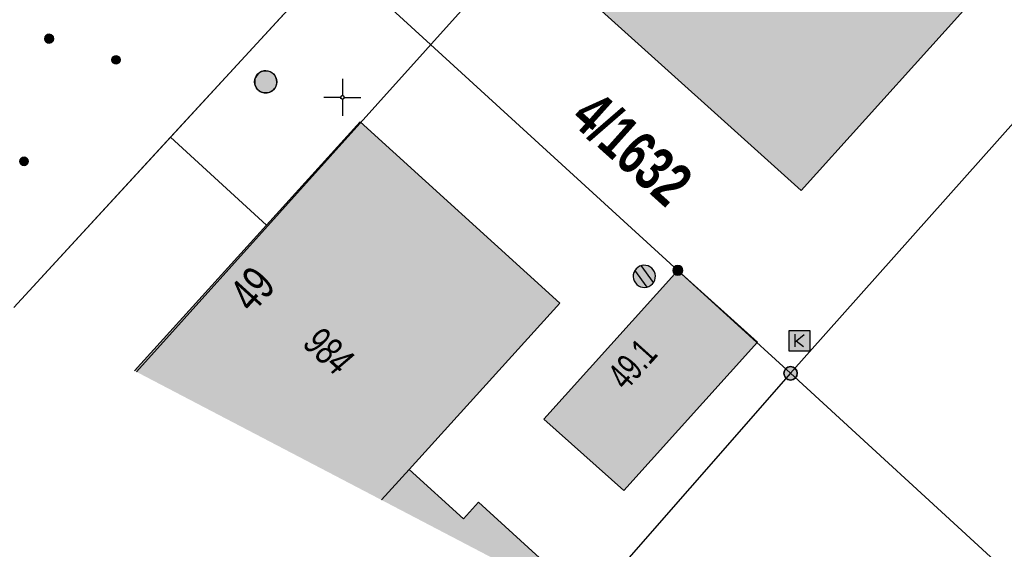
# Model space of a CAD drawing. Header units: metres. Extents: x 2695560 to 2696939, y 1260529 to 1262050.
# Tile 31 of 256: x 2695840 to 2695873, y 1260810 to 1260827. Entities that reach past the tile are written whole.
import ezdxf

# ---------------------------------------------------------------- set-up
doc = ezdxf.new("R2010")
doc.units = ezdxf.units.M
doc.linetypes.add('AUSGEZOGEN', pattern=[0])
for name, color, linetype in [('XR$1$AV_Gebäudeflächen (BB)', 7, 'AUSGEZOGEN'), ('XR$1$AV_Grenzpunkte', 7, 'AUSGEZOGEN'), ('XR$1$AV_Grundstück-Nr.', 7, 'AUSGEZOGEN'), ('XR$1$AV_Haus-Nr.', 7, 'AUSGEZOGEN'), ('XR$1$AV_Koordinatennetzpunkte', 7, 'AUSGEZOGEN'), ('XR$1$AV_Linien (BB)', 7, 'AUSGEZOGEN'), ('XR$1$AV_Linien (EO)', 7, 'AUSGEZOGEN'), ('XR$1$AV_Versicherung-Nr.', 7, 'AUSGEZOGEN'), ('XR$1$AW_LK_Schachtdeckel', 24, 'AUSGEZOGEN'), ('XR$1$AW_LK_Zwischenpunkt', 24, 'AUSGEZOGEN'), ('XR$1$EW_LK_Knoten', 1, 'AUSGEZOGEN'), ('XR$1$Liegenschaftsgrenzen', 7, 'AUSGEZOGEN'), ('XR$1$PFAV', 255, 'AUSGEZOGEN'), ('XR$1$PFAW', 255, 'AUSGEZOGEN'), ('XR$1$PFWFM', 255, 'AUSGEZOGEN'), ('XR$1$RAEW', 8, 'AUSGEZOGEN'), ('XR$1$RP_Abstandslinie', 7, 'AUSGEZOGEN'), ('XR$1$TV_LK_KNOTEN', 92, 'AUSGEZOGEN')]:
    doc.layers.add(name, color=color, linetype=linetype)
doc.styles.add('ARIAL', font='arial.ttf')

# ---------------------------------------------------------------- blocks, each defined once
blk = doc.blocks.new('BAV15')
at = {"layer": 'XR$1$PFAV', "transparency": 33554687}
blk.add_hatch(color=7, dxfattribs=at).paths.add_polyline_path([(0.5, 0), (0.49, 0.101), (0.459, 0.197), (0.41, 0.286), (0.344, 0.362), (0.264, 0.424), (0.174, 0.469), (0.076, 0.494), (-0.025, 0.499), (-0.125, 0.484), (-0.22, 0.449), (-0.306, 0.395), (-0.379, 0.326), (-0.437, 0.243), (-0.477, 0.15), (-0.497, 0.051), (-0.497, -0.051), (-0.477, -0.15), (-0.437, -0.243), (-0.379, -0.326), (-0.306, -0.395), (-0.22, -0.449), (-0.125, -0.484), (-0.025, -0.499), (0.076, -0.494), (0.174, -0.469), (0.264, -0.424), (0.344, -0.362), (0.41, -0.286), (0.459, -0.197), (0.49, -0.101)])
at = {"color": 7, "transparency": 33554687}
for start, end in [(90, 270), (270, 90)]:
    blk.add_arc((0, 0), 0.5, start, end, dxfattribs=at)
at = {"layer": 'XR$1$PFAV', "transparency": 33554687}
blk.add_circle((0, 0), 0.5, dxfattribs=at)
blk = doc.blocks.new('BAV2041')
at = {"color": 7, "transparency": 33554687}
for p, q in [((0, 0.5), (0, 0.05)), ((-0.05, 0), (-0.5, 0)), ((0.05, 0), (0.5, 0)), ((0, -0.05), (0, -0.5))]:
    blk.add_line(p, q, dxfattribs=at)
blk.add_circle((0, 0), 0.05, dxfattribs=at)
for start, end in [(90, 270), (270, 90)]:
    blk.add_arc((0, 0), 0.05, start, end, dxfattribs=at)
blk = doc.blocks.new('BAW2082')
at = {"layer": 'XR$1$PFAW', "transparency": 33554687}
blk.add_hatch(color=7, dxfattribs=at).paths.add_polyline_path([(0.509, -0.003), (0.499, 0.098), (0.469, 0.194), (0.42, 0.283), (0.354, 0.359), (0.274, 0.421), (0.183, 0.466), (0.085, 0.491), (-0.016, 0.496), (-0.116, 0.481), (-0.211, 0.446), (-0.297, 0.392), (-0.37, 0.323), (-0.428, 0.24), (-0.468, 0.147), (-0.488, 0.047), (-0.488, -0.054), (-0.468, -0.153), (-0.428, -0.246), (-0.37, -0.329), (-0.297, -0.398), (-0.211, -0.452), (-0.116, -0.487), (-0.016, -0.502), (0.085, -0.497), (0.183, -0.472), (0.274, -0.427), (0.354, -0.366), (0.42, -0.289), (0.469, -0.2), (0.499, -0.104)])
at = {"transparency": 33554687}
for start, end in [(91.1948, 268.8052), (268.8052, 91.1948)]:
    blk.add_arc((0.01, 0), 0.5, start, end, dxfattribs=at)
at = {"layer": 'XR$1$PFAW', "transparency": 33554687}
blk.add_circle((0.009, -0.003), 0.5, dxfattribs=at)
blk = doc.blocks.new('BAW2090')
at = {"layer": 'XR$1$PFAW', "lineweight": 25, "transparency": 33554687}
blk.add_hatch(color=7, dxfattribs=at).paths.add_polyline_path([(0.5, 0), (0.49, 0.101), (0.459, 0.197), (0.41, 0.286), (0.344, 0.362), (0.264, 0.424), (0.174, 0.469), (0.076, 0.494), (-0.025, 0.499), (-0.125, 0.484), (-0.22, 0.449), (-0.306, 0.395), (-0.379, 0.326), (-0.437, 0.243), (-0.477, 0.15), (-0.497, 0.051), (-0.497, -0.051), (-0.477, -0.15), (-0.437, -0.243), (-0.379, -0.326), (-0.306, -0.395), (-0.22, -0.449), (-0.125, -0.484), (-0.025, -0.499), (0.076, -0.494), (0.174, -0.469), (0.264, -0.424), (0.344, -0.362), (0.41, -0.286), (0.459, -0.197), (0.49, -0.101)])
at = {"lineweight": 25, "transparency": 33554687}
for p, q in [((-0.177, 0.468), (-0.177, -0.468)), ((0.179, 0.467), (0.177, -0.468))]:
    blk.add_line(p, q, dxfattribs=at)
for start, end in [(90, 180), (0, 90), (180, 270), (270, 0)]:
    blk.add_arc((0, 0), 0.5, start, end, dxfattribs=at)
blk = doc.blocks.new('BEW957')
at = {"layer": 'XR$1$RAEW', "transparency": 33554687}
blk.add_hatch(color=1, dxfattribs=at).paths.add_polyline_path([(-0.5, 0), (-0.5, -0.05), (-0.49, -0.1), (-0.48, -0.15), (-0.46, -0.2), (-0.44, -0.24), (-0.41, -0.29), (-0.38, -0.33), (-0.34, -0.36), (-0.31, -0.4), (-0.26, -0.42), (-0.22, -0.45), (-0.17, -0.47), (-0.13, -0.48), (-0.08, -0.49), (-0.03, -0.5), (0.03, -0.5), (0.08, -0.49), (0.13, -0.48), (0.17, -0.47), (0.22, -0.45), (0.26, -0.42), (0.31, -0.4), (0.34, -0.36), (0.38, -0.33), (0.41, -0.29), (0.44, -0.24), (0.46, -0.2), (0.48, -0.15), (0.49, -0.1), (0.5, -0.05), (0.5, 0), (0.5, 0.05), (0.49, 0.1), (0.48, 0.15), (0.46, 0.2), (0.44, 0.24), (0.41, 0.29), (0.38, 0.33), (0.34, 0.36), (0.31, 0.4), (0.26, 0.42), (0.22, 0.45), (0.17, 0.47), (0.13, 0.48), (0.08, 0.49), (0.03, 0.5), (-0.03, 0.5), (-0.08, 0.49), (-0.13, 0.48), (-0.17, 0.47), (-0.22, 0.45), (-0.26, 0.42), (-0.31, 0.4), (-0.34, 0.36), (-0.38, 0.33), (-0.41, 0.29), (-0.44, 0.24), (-0.46, 0.2), (-0.48, 0.15), (-0.49, 0.1), (-0.5, 0.05)])
at = {"color": 1, "transparency": 33554687}
for start, end in [(90, 180), (180, 270), (0, 90), (270, 0)]:
    blk.add_arc((0, 0), 0.5, start, end, dxfattribs=at)
at = {"layer": 'XR$1$RAEW', "color": 1, "transparency": 33554687}
blk.add_circle((0, 0), 0.5, dxfattribs=at)
blk = doc.blocks.new('BTV1')
at = {"layer": 'XR$1$PFWFM', "transparency": 33554687}
blk.add_hatch(color=7, dxfattribs=at).paths.add_polyline_path([(-0.5, 0.5), (-0.5, -0.5), (0.5, -0.5), (0.5, 0.5)])
at = {"color": 92, "transparency": 33554687}
for p, q in [((-0.219, 0.321), (-0.219, -0.298)), ((-0.208, -0.05), (0.23, 0.31)), ((-0.159, 0.001), (0.192, -0.283))]:
    blk.add_line(p, q, dxfattribs=at)
blk.add_polyline3d([(-0.5, 0.5, 0.993), (0.5, 0.5, 0.993), (0.5, -0.5, 0.993), (-0.5, -0.5, 0.993)], close=True, dxfattribs=at)

msp = doc.modelspace()

# ---------------------------------------------------------------- hatches: boundary and pattern name
at = {"layer": 'XR$1$AV_Gebäudeflächen (BB)', "true_color": 0xd2d2d2, "transparency": 33554687}
for points in [[(2695873.877, 1260832.499), (2695869.471, 1260836.452), (2695865.83, 1260839.718), (2695857.758, 1260830.831), (2695857.612, 1260830.67), (2695859.781, 1260828.714), (2695859.278, 1260828.156), (2695866.484, 1260821.657), (2695875.196, 1260831.316)], [(2695843.931, 1260815.566), (2695859.859, 1260807.243), (2695859.32, 1260807.71), (2695855.571, 1260811.118), (2695855.06, 1260810.556), (2695853.223, 1260812.226), (2695858.328, 1260817.849), (2695851.573, 1260823.982), (2695848.401, 1260820.489)], [(2695857.778, 1260813.925), (2695860.495, 1260811.518), (2695865.013, 1260816.531), (2695862.317, 1260818.961)]]:
    msp.add_hatch(color=254, dxfattribs=at).paths.add_polyline_path(points)

# ---------------------------------------------------------------- linework, layer by layer
at = {"layer": 'XR$1$AV_Linien (BB)', "color": 7, "linetype": 'AUSGEZOGEN', "transparency": 33554687}
for p, q in [((2695845.149, 1260823.461), (2695839.848, 1260817.7)), ((2695845.149, 1260823.461), (2695848.401, 1260820.489)), ((2695843.931, 1260815.566), (2695848.401, 1260820.489))]:
    msp.add_line(p, q, dxfattribs=at)
for points in [[(2695854.553, 1260833.682), (2695850.731, 1260829.528), (2695845.149, 1260823.461)], [(2695875.196, 1260831.316), (2695866.484, 1260821.657), (2695859.278, 1260828.156)], [(2695848.401, 1260820.489), (2695851.573, 1260823.982), (2695858.328, 1260817.849), (2695853.223, 1260812.226), (2695855.06, 1260810.556), (2695855.571, 1260811.118), (2695859.32, 1260807.71), (2695859.859, 1260807.243)]]:
    msp.add_lwpolyline(points, dxfattribs=at)
msp.add_lwpolyline([(2695857.778, 1260813.925), (2695862.317, 1260818.961), (2695865.013, 1260816.531), (2695860.495, 1260811.518), (2695857.778, 1260813.925)], close=True, dxfattribs=at)
at = {"layer": 'XR$1$AV_Linien (EO)', "color": 7, "linetype": 'AUSGEZOGEN', "transparency": 33554687}
msp.add_line((2695853.223, 1260812.226), (2695852.29, 1260811.198), dxfattribs=at)
at = {"layer": 'XR$1$Liegenschaftsgrenzen', "color": 7, "linetype": 'AUSGEZOGEN', "transparency": 33554687}
for p, q in [((2695850.731, 1260829.528), (2695839.848, 1260817.7)), ((2695883.686, 1260799.397), (2695866.13, 1260815.48))]:
    msp.add_line(p, q, dxfattribs=at)
for points in [[(2695881.21, 1260832.41), (2695880.2, 1260831.28), (2695866.13, 1260815.48)], [(2695866.13, 1260815.48), (2695862.317, 1260818.961), (2695851.467, 1260828.868), (2695850.731, 1260829.528)], [(2695866.13, 1260815.48), (2695859.32, 1260807.71), (2695859.859, 1260807.243)]]:
    msp.add_lwpolyline(points, dxfattribs=at)
at = {"layer": 'XR$1$RP_Abstandslinie', "color": 7, "linetype": 'AUSGEZOGEN', "transparency": 33554687}
msp.add_line((2695865.82, 1260839.77), (2695843.999, 1260815.531), dxfattribs=at)

# ---------------------------------------------------------------- block references
at = {"layer": 'XR$1$AV_Grenzpunkte', "color": 7, "linetype": 'AUSGEZOGEN', "lineweight": -3, "transparency": 33554687}
for p, xscale, yscale in [((2695862.317, 1260818.961), 0.3249999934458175, 0.3249999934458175), ((2695866.13, 1260815.48), 0.4549999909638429, 0.4549999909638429)]:
    msp.add_blockref('BAV15', p, dxfattribs=dict(at, xscale=xscale, yscale=yscale))
at = {"layer": 'XR$1$AV_Koordinatennetzpunkte', "color": 7, "linetype": 'AUSGEZOGEN', "lineweight": -3, "transparency": 33554687, "xscale": 1.25, "yscale": 1.25}
msp.add_blockref('BAV2041', (2695850.97, 1260824.81), dxfattribs=at)
at = {"layer": 'XR$1$AW_LK_Schachtdeckel', "color": 24, "linetype": 'AUSGEZOGEN', "lineweight": -3, "transparency": 33554687}
for name, p, xscale, yscale, rotation in [('BAW2082', (2695848.376, 1260825.341), 0.7499999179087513, 0.7499999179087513, 269.233642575), ('BAW2090', (2695861.182, 1260818.758), 0.749999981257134, 0.7499999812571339, 216.3615570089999)]:
    msp.add_blockref(name, p, dxfattribs=dict(at, xscale=xscale, yscale=yscale, rotation=rotation))
at = {"layer": 'XR$1$AW_LK_Zwischenpunkt', "color": 24, "linetype": 'AUSGEZOGEN', "lineweight": -3, "transparency": 33554687, "xscale": 0.2999999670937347, "yscale": 0.2999999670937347}
msp.add_blockref('BAW2082', (2695841.045, 1260826.794), dxfattribs=at)
at = {"layer": 'XR$1$EW_LK_Knoten', "color": 1, "linetype": 'AUSGEZOGEN', "lineweight": -3, "transparency": 33554687, "xscale": 0.2749999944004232, "yscale": 0.2749999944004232}
for p in [(2695843.31, 1260826.079), (2695840.198, 1260822.648)]:
    msp.add_blockref('BEW957', p, dxfattribs=at)
at = {"layer": 'XR$1$TV_LK_KNOTEN', "color": 92, "linetype": 'AUSGEZOGEN', "lineweight": -3, "transparency": 33554687, "xscale": 0.7000000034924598, "yscale": 0.7000000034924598}
msp.add_blockref('BTV1', (2695866.43, 1260816.58), dxfattribs=at)

# ---------------------------------------------------------------- texts
at = {"layer": 'XR$1$AV_Grundstück-Nr.', "color": 7, "transparency": 33554687, "insert": (2695860.761, 1260823.062), "char_height": 1.48491, "width": 4.98214, "attachment_point": 5, "rotation": 318.1014, "style": 'ARIAL'}
msp.add_mtext('\\A1;{\\fArial|i0|b1;\\H1.484908;\\W0.700000;\\C7;4/1632}\\P', dxfattribs=at)
at = {"layer": 'XR$1$AV_Haus-Nr.', "color": 7, "transparency": 33554687, "attachment_point": 2, "style": 'ARIAL'}
for s, insert, char_height, width, rotation in [('\\W0.70;49', (2695847.483, 1260818.72), 1.1621, 1.68109, 47.763), ('\\W0.66;49.1', (2695860.426, 1260816.102), 0.92968, 2.03566, 47.97)]:
    msp.add_mtext(s, dxfattribs=dict(at, insert=insert, char_height=char_height, width=width, rotation=rotation))
at = {"layer": 'XR$1$AV_Versicherung-Nr.', "color": 7, "transparency": 33554687, "insert": (2695850.499, 1260816.238), "char_height": 0.96842, "width": 1.93301, "attachment_point": 5, "rotation": 317.763, "style": 'ARIAL'}
msp.add_mtext('\\A1;{\\fArial|i1|b0;\\H0.968418;\\W0.700000;\\C7;984}\\P', dxfattribs=at)

doc.saveas('drawing.dxf')
